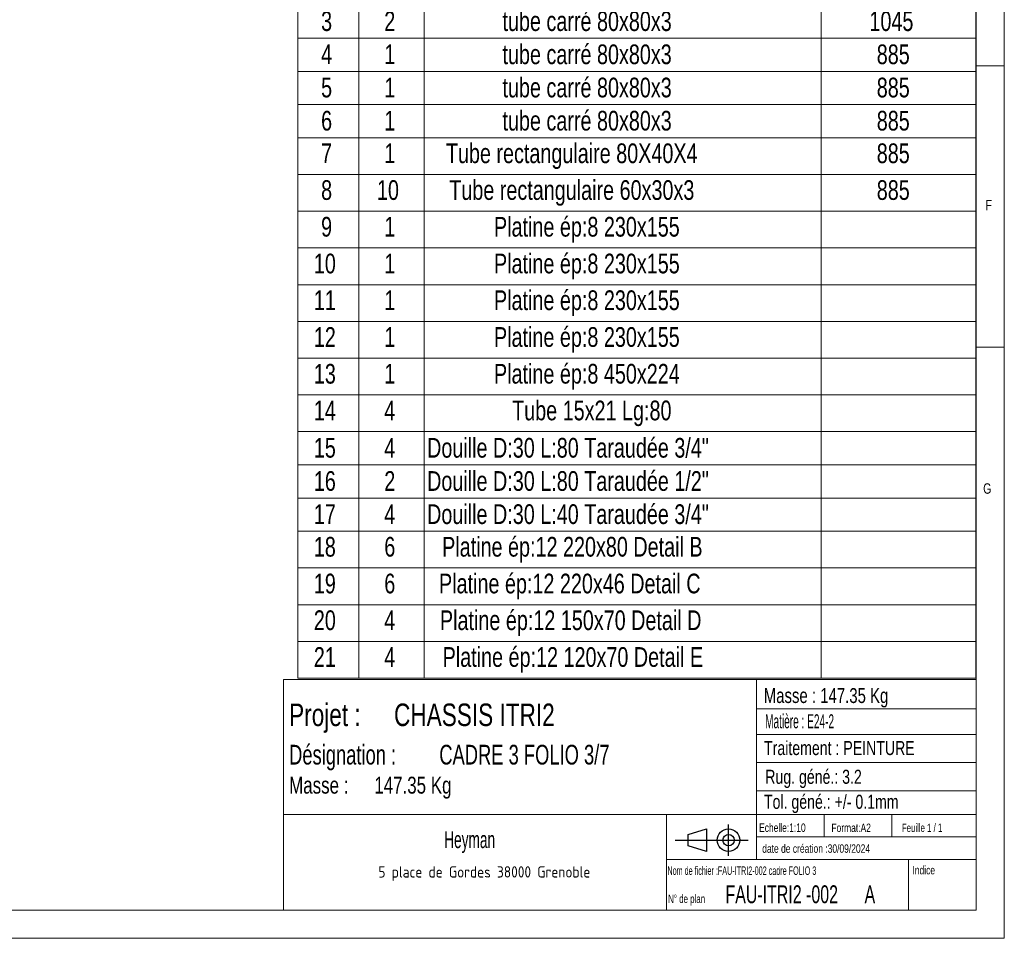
# Model space of a CAD drawing. Header units: millimetres. Extents: x 5 to 589, y 5 to 415.
# Tile 11 of 18: x 414 to 589, y 5 to 168. Entities that reach past the tile are written whole.
import ezdxf

# ---------------------------------------------------------------- set-up
doc = ezdxf.new("R2010")
doc.units = ezdxf.units.MM
doc.layers.add('NOTES', color=6, linetype='Continuous')
doc.styles.add('SLDTEXTSTYLE0', font='TXT', dxfattribs={"width": 0.75})
doc.styles.add('SLDTEXTSTYLE1', font='TXT', dxfattribs={"width": 0.666667})
doc.styles.add('SLDTEXTSTYLE2', font='TXT', dxfattribs={"width": 0.617423})
doc.styles.add('SLDTEXTSTYLE3', font='TXT', dxfattribs={"width": 0.7})
doc.styles.add('SLDTEXTSTYLE4', font='TXT', dxfattribs={"width": 0.535475})
doc.styles.add('SLDTEXTSTYLE5', font='ISOCP3', dxfattribs={"width": 0.96})
doc.styles.add('SLDTEXTSTYLE6', font='TXT', dxfattribs={"width": 0.605})
doc.styles.add('SLDTEXTSTYLE7', font='TXT', dxfattribs={"width": 0.692308})
doc.styles.add('SLDTEXTSTYLE8', font='TXT', dxfattribs={"width": 0.695728})

# ---------------------------------------------------------------- blocks, each defined once
blk = doc.blocks.new('Bloc12')
for p, q in [((9.48, 0), (9.48, 5.6)), ((2.32, 3.8), (5.55, 4.8)), ((2.32, 1.8), (2.32, 3.8)), ((5.55, 4.8), (5.55, 0.8)), ((0, 2.8), (12.98, 2.8)), ((5.55, 0.8), (2.32, 1.8))]:
    blk.add_line(p, q)
for radius in [2, 1]:
    blk.add_circle((9.48, 2.8), radius)
blk = doc.blocks.new('SW_NOTE_3')
at = {"layer": 'NOTES', "color": 0, "char_height": 4, "attachment_point": 1, "style": 'SLDTEXTSTYLE0'}
for s, insert in [('Projet :', (0, 5.16)), ('CHASSIS ITRI2', (18.63, 5.16))]:
    blk.add_mtext(s, dxfattribs=dict(at, insert=insert))
blk = doc.blocks.new('SW_NOTE_4')
at = {"layer": 'NOTES', "color": 0, "insert": (20.94, 2.58), "char_height": 2, "attachment_point": 2, "style": 'SLDTEXTSTYLE5'}
blk.add_mtext('5 place de Gordes 38000 Grenoble', dxfattribs=at)
blk = doc.blocks.new('SW_NOTE_5')
at = {"layer": 'NOTES', "color": 0, "char_height": 3.5, "attachment_point": 1, "style": 'SLDTEXTSTYLE8'}
for s, insert in [('Désignation :', (0, 4.51)), ('CADRE 3 FOLIO 3/7', (26.67, 4.51))]:
    blk.add_mtext(s, dxfattribs=dict(at, insert=insert))
blk = doc.blocks.new('SW_NOTE_6')
at = {"layer": 'NOTES', "color": 0, "char_height": 3, "attachment_point": 1, "style": 'SLDTEXTSTYLE0'}
for s, insert in [('Masse :', (0, 3.87)), ('147.35 Kg', (15.12, 3.87))]:
    blk.add_mtext(s, dxfattribs=dict(at, insert=insert))
blk = doc.blocks.new('SW_TABLEANNOTATION_0')
at = {"color": 0, "linetype": 'Continuous', "lineweight": 18}
for p, q in [((0, 0), (0, -137.89)), ((120.41, 0), (0, 0)), ((120.41, -137.89), (120.41, 0)), ((10.83, 0), (10.83, -6.53)), ((22.42, 0), (22.42, -6.53)), ((92.92, 0), (92.92, -6.53)), ((0, -6.53), (120.41, -6.53)), ((10.83, -6.53), (10.83, -137.89)), ((22.42, -6.53), (22.42, -137.89)), ((92.92, -6.53), (92.92, -137.89)), ((0, -12.42), (120.41, -12.42)), ((0, -18.32), (120.41, -18.32)), ((0, -24.21), (120.41, -24.21)), ((0, -30.11), (120.41, -30.11)), ((0, -36), (120.41, -36)), ((0, -41.9), (120.41, -41.9)), ((0, -48.42), (120.41, -48.42)), ((0, -54.95), (120.41, -54.95)), ((0, -61.47), (120.41, -61.47)), ((0, -68), (120.41, -68)), ((0, -74.53), (120.41, -74.53)), ((0, -81.05), (120.41, -81.05)), ((0, -87.58), (120.41, -87.58)), ((0, -94.1), (120.41, -94.1)), ((0, -100), (120.41, -100)), ((0, -105.89), (120.41, -105.89)), ((0, -111.79), (120.41, -111.79)), ((0, -118.31), (120.41, -118.31)), ((0, -124.84), (120.41, -124.84)), ((0, -131.37), (120.41, -131.37)), ((0, -137.89), (120.41, -137.89))]:
    blk.add_line(p, q, dxfattribs=at)
at = {"color": 0, "linetype": 'Continuous', "lineweight": 18, "char_height": 3.5, "attachment_point": 1, "style": 'SLDTEXTSTYLE0'}
for s, insert in [('No.', (0.87, -1.01)), ('QTE', (12.35, -1.01)), ('DESCRIPTION', (43.03, -1.01)), ('Longueur', (96.01, -1.01)), ('tube carré 80x80x3', (36.33, -7.65)), ('1', (4.12, -7.65)), ('1', (15.34, -7.65)), ('2870', (101.49, -7.65)), ('2', (4.12, -13.54)), ('1', (15.34, -13.54)), ('tube carré 80x80x3', (36.33, -13.54)), ('2870', (101.49, -13.54)), ('tube carré 80x80x3', (36.33, -19.44)), ('3', (4.12, -19.44)), ('2', (15.34, -19.44)), ('1045', (101.49, -19.44)), ('4', (4.12, -25.33)), ('1', (15.34, -25.33)), ('tube carré 80x80x3', (36.33, -25.33)), ('885', (102.79, -25.33)), ('5', (4.12, -31.23)), ('1', (15.34, -31.23)), ('tube carré 80x80x3', (36.33, -31.23)), ('885', (102.79, -31.23)), ('tube carré 80x80x3', (36.33, -37.12)), ('6', (4.12, -37.12)), ('1', (15.34, -37.12)), ('885', (102.79, -37.12)), ('7', (4.12, -42.91)), ('1', (15.34, -42.91)), ('Tube rectangulaire 80X40X4', (26.28, -42.91)), ('885', (102.79, -42.91)), ('8', (4.12, -49.44)), ('10', (14.04, -49.44)), ('Tube rectangulaire 60x30x3', (26.88, -49.44)), ('885', (102.79, -49.44)), ('9', (4.12, -55.96)), ('Platine ép:8 230x155', (34.82, -55.96)), ('1', (15.34, -55.96)), ('10', (2.83, -62.49)), ('1', (15.34, -62.49)), ('Platine ép:8 230x155', (34.82, -62.49)), ('11', (2.83, -69.01)), ('1', (15.34, -69.01)), ('Platine ép:8 230x155', (34.82, -69.01)), ('Platine ép:8 230x155', (34.82, -75.54)), ('12', (2.83, -75.54)), ('1', (15.34, -75.54)), ('13', (2.83, -82.07)), ('1', (15.34, -82.07)), ('Platine ép:8 450x224', (34.82, -82.07)), ('14', (2.83, -88.59)), ('4', (15.34, -88.59)), ('Tube 15x21 Lg:80', (38.04, -88.59)), ('15', (2.83, -95.22)), ('4', (15.34, -95.22)), ('Douille D:30 L:80 Taraudée 3/4"', (22.94, -95.22)), ('16', (2.83, -101.12)), ('2', (15.34, -101.12)), ('Douille D:30 L:80 Taraudée 1/2"', (22.94, -101.12)), ('Douille D:30 L:40 Taraudée 3/4"', (22.94, -107.01)), ('17', (2.83, -107.01)), ('4', (15.34, -107.01)), ('18', (2.83, -112.8)), ('6', (15.34, -112.8)), ('Platine ép:12 220x80 Detail B', (25.61, -112.8)), ('Platine ép:12 220x46 Detail C', (25.06, -119.33)), ('19', (2.83, -119.33)), ('6', (15.34, -119.33)), ('20', (2.83, -125.85)), ('4', (15.34, -125.85)), ('Platine ép:12 150x70 Detail D', (25.22, -125.85)), ('21', (2.83, -132.38)), ('4', (15.34, -132.38)), ('Platine ép:12 120x70 Detail E', (25.7, -132.38))]:
    blk.add_mtext(s, dxfattribs=dict(at, insert=insert))

msp = doc.modelspace()

# ---------------------------------------------------------------- linework, layer by layer
at = {"lineweight": 18}
for p, q in [((589, 5), (589, 415)), ((584, 10), (584, 410)), ((584, 160), (589, 160)), ((589, 110), (584, 110)), ((461, 51), (461, 10)), ((584, 51), (461, 51)), ((545, 51), (545, 19)), ((584, 51), (584, 10)), ((545, 45.76), (584, 45.76)), ((545, 41.18), (584, 41.18)), ((545, 36.24), (584, 36.24)), ((545, 31.18), (584, 31.18)), ((461, 27), (584, 27)), ((529, 27), (529, 10)), ((557, 27), (557, 23)), ((569, 27), (569, 23)), ((545, 23), (584, 23)), ((529, 19), (584, 19)), ((572, 19), (572, 10)), ((10, 10), (584, 10)), ((461, 10), (584, 10)), ((5, 5), (589, 5))]:
    msp.add_line(p, q, dxfattribs=at)

# ---------------------------------------------------------------- block references
msp.add_blockref('SW_TABLEANNOTATION_0', (463.56, 189.1), dxfattribs=at)
msp.add_blockref('Bloc12', (530.56, 19.63))
msp.add_blockref('Bloc12', (530.56, 19.63))
at = {"layer": 'NOTES'}
for name, p in [('SW_NOTE_3', (462, 41.54)), ('SW_NOTE_5', (462, 34.86)), ('SW_NOTE_6', (462, 29.83)), ('SW_NOTE_4', (475.74, 15.21))]:
    msp.add_blockref(name, p, dxfattribs=at)

# ---------------------------------------------------------------- texts
for s, insert, char_height, attachment_point, style in [('F', (585.67, 136.17), 1.85, 1, 'SLDTEXTSTYLE0'), ('G', (585.25, 85.82), 1.85, 1, 'SLDTEXTSTYLE0'), ('Masse : 147.35 Kg', (546.28, 49.44), 2.6458, 1, 'SLDTEXTSTYLE0'), ('Matière : E24-2', (546.53, 44.8), 2.5, 1, 'SLDTEXTSTYLE4'), ('Traitement : PEINTURE', (546.34, 40.05), 2.5, 1, 'SLDTEXTSTYLE0'), ('Rug. géné.: 3.2', (546.55, 34.94), 2.5, 1, 'SLDTEXTSTYLE0'), ('Tol. géné.: +/- 0.1mm', (546.32, 30.5), 2.5, 1, 'SLDTEXTSTYLE0'), ('Echelle:1:10', (545.45, 25.4), 1.5, 1, 'SLDTEXTSTYLE0'), ('Format:A2', (558.29, 25.38), 1.5, 1, 'SLDTEXTSTYLE0'), ('Feuille 1 / 1', (570.81, 25.38), 1.5, 1, 'SLDTEXTSTYLE7'), ('Heyman', (494.06, 24.03), 3, 2, 'SLDTEXTSTYLE6'), ('date de création :30/09/2024', (546.01, 21.69), 1.5, 1, 'SLDTEXTSTYLE0'), ('Nom de fichier :FAU-ITRI2-002 cadre FOLIO 3', (529.18, 17.77), 1.5, 1, 'SLDTEXTSTYLE2'), ('Indice', (572.69, 17.86), 1.5, 1, 'SLDTEXTSTYLE0'), ('FAU-ITRI2 -002      A', (539.49, 14.41), 3.175, 1, 'SLDTEXTSTYLE1'), ('N° de plan', (529.3, 12.77), 1.5, 1, 'SLDTEXTSTYLE3')]:
    msp.add_mtext(s, dxfattribs=dict(at, insert=insert, char_height=char_height, attachment_point=attachment_point, style=style))

doc.saveas('drawing.dxf')
